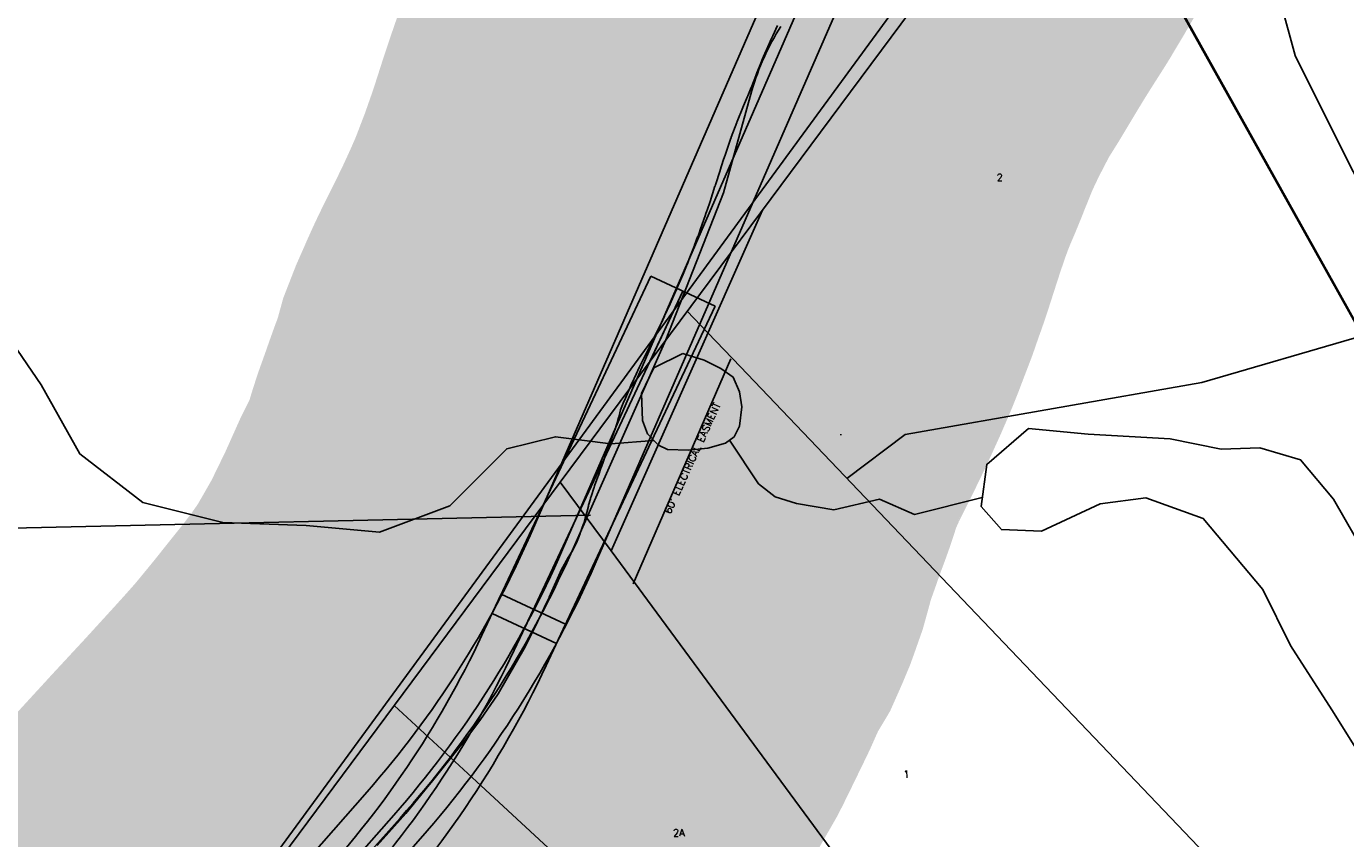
# Model space of a CAD drawing. Header units: feet. Extents: x 18803 to 104580, y -6601 to 116448.
# Tile 28 of 102: x 36904 to 38763, y 78060 to 79204. Entities that reach past the tile are written whole.
import ezdxf

# ---------------------------------------------------------------- set-up
doc = ezdxf.new("R2010")
doc.units = ezdxf.units.FT
doc.header["$LTSCALE"] = 100
doc.header["$MEASUREMENT"] = 0
doc.linetypes.add('DASHED', pattern=[0.75, 0.5, -0.25])
for name, color, linetype in [('ELPC BOLD TITLE SHEET', 3, 'Continuous'), ('ELPC-XIST', 6, 'Continuous'), ('ELRE', 3, 'Continuous'), ('ELRGOV-SECTION', 253, 'DASHED'), ('ELRP', 253, 'Continuous'), ('ETRP', 1, 'Continuous'), ('SL-VICINITY MAP', 2, 'Continuous')]:
    doc.layers.add(name, color=color, linetype=linetype)
doc.styles.add('L100', font='simplex.shx', dxfattribs={"height": 10})

msp = doc.modelspace()

# ---------------------------------------------------------------- linework, layer by layer
at = {"layer": 'ELPC BOLD TITLE SHEET', "const_width": 1000}
msp.add_lwpolyline([(36947.35118581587, 77546.36955571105), (36979.51248071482, 77582.8760943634), (36990.7129465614, 77595.70799624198), (36990.78897167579, 77595.79538718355), (37023.00518328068, 77632.95220356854), (37023.22074637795, 77633.19844259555), (37035.69849160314, 77647.31543750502), (37069.77721061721, 77685.50071138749), (37069.8012490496, 77685.52773234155), (37069.82525040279, 77685.55465458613), (37080.23634545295, 77697.27003328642), (37080.34067417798, 77697.38797677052), (37116.25057857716, 77738.17303379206), (37116.3415487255, 77738.27593801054), (37124.47425742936, 77747.43851760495), (37124.48499123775, 77747.45061638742), (37163.11976882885, 77791.01904877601), (37167.77643648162, 77796.30694044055), (37167.80126565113, 77796.3350437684), (37167.82688678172, 77796.36410484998), (37209.60114185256, 77843.5925557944), (37209.61086490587, 77843.60353450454), (37209.61543967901, 77843.60870651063), (37210.22303662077, 77844.29477906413), (37210.33928510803, 77844.42538613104), (37252.79072600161, 77891.88175810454), (37258.58876492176, 77898.24306011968), (37258.67046315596, 77898.33238935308), (37300.60168389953, 77944.02375135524), (37300.67014293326, 77944.09856441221), (37307.23111390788, 77951.28916311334), (37307.43048357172, 77951.50584821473), (37354.00843560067, 78001.70829457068), (37354.03694969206, 78001.7391335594), (37354.06549599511, 78001.7699366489), (37355.05288381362, 78002.83919907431), (37355.18927043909, 78002.98769091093), (37398.16876630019, 78050.0404188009), (37414.63795869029, 78068.25918599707), (37414.87125983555, 78068.51962418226), (37438.52937300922, 78095.17056163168), (37471.52026419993, 78135.32769217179), (37471.81172240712, 78135.68693284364), (37474.25180851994, 78138.73251346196), (37509.87641576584, 78183.41248514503), (37509.9428047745, 78183.49549957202), (37522.39963651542, 78199.025120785), (37523.14388659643, 78199.98581539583), (37543.68032469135, 78227.4415546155), (37567.84180152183, 78262.13004158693), (37568.77425364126, 78263.53620547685), (37606.64756902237, 78329.5887223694), (37607.26150260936, 78330.7876162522), (37620.14351067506, 78357.14258496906), (37620.15923080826, 78357.1748677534), (37620.17497925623, 78357.20712765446), (37637.93325255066, 78393.72140838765), (37638.54308940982, 78395.04163541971), (37640.42256471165, 78399.33304276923), (37640.54417928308, 78399.60768207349), (37657.98005044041, 78438.55446677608), (37659.68426640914, 78441.93771550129), (37667.41885401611, 78455.70321605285), (37672.08940507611, 78463.03684218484), (37672.80851719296, 78464.20230091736), (37675.99719247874, 78469.53833352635), (37678.5810855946, 78475.37278540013), (37678.99106304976, 78476.32543640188), (37682.90808106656, 78485.69733001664), (37684.18732624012, 78489.24514998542), (37684.35647051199, 78489.72189350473), (37688.49578721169, 78501.58142152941), (37689.64892934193, 78504.82919051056), (37691.38719275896, 78511.08548304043), (37691.39762163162, 78511.12307832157), (37693.17727437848, 78517.54887039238), (37693.2309067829, 78517.74419371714), (37693.59984672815, 78519.09953118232), (37695.79496517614, 78528.10808921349), (37695.91905746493, 78528.60460602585), (37696.16280124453, 78529.49247109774), (37698.66705842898, 78538.24720477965), (37699.01280271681, 78539.39263499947), (37700.08246226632, 78542.75819459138), (37703.4492384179, 78553.2488896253), (37703.82514233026, 78554.3620329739), (37704.53814747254, 78556.37240740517), (37709.23847573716, 78569.4605080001), (37709.24072929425, 78569.46677776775), (37709.24297957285, 78569.47304192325), (37709.83831945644, 78571.12890440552), (37714.00259471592, 78582.81821552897), (37714.10743256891, 78583.1166448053), (37716.42192490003, 78589.7988879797), (37716.51411937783, 78590.06171572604), (37718.95536875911, 78596.93446619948), (37723.68626022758, 78610.13519590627), (37723.69730754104, 78610.16574791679), (37723.88058838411, 78610.65985181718), (37728.26850806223, 78622.2132305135), (37728.52675063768, 78622.91688841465), (37731.53260863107, 78631.40066313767), (37731.71146712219, 78631.89316238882), (37732.46957819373, 78633.93069707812), (37732.92067575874, 78635.22330680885), (37735.79731811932, 78644.04053273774), (37736.20657146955, 78645.3867008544), (37738.16802436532, 78652.3393724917), (37738.33966201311, 78652.96927516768), (37738.39088445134, 78653.16409969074), (37738.4873158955, 78653.52346508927), (37741.26884152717, 78663.68359869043), (37745.86842466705, 78675.46620721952), (37746.45937795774, 78676.81322375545), (37746.49607597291, 78676.89661252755), (37753.63974824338, 78693.07869446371), (37753.71549878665, 78693.25141623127), (37756.7488080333, 78700.21350540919), (37756.94788620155, 78700.66264244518), (37762.94202909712, 78713.9580154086), (37767.27409117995, 78723.05772425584), (37767.39367196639, 78723.306596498), (37774.2452995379, 78737.43567153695), (37778.02256279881, 78744.78488825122), (37787.51890326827, 78763.64373649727), (37787.98043296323, 78764.59549661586), (37789.08047590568, 78766.95333111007), (37789.32645156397, 78767.46956574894), (37800.57058937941, 78790.58227698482), (37802.90861255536, 78795.51533271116), (37803.06575475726, 78795.85147006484), (37810.9788754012, 78813.01404347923), (37819.19478831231, 78831.13071152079), (37819.41435075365, 78831.62500364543), (37820.14678875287, 78833.30879461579), (37820.15954617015, 78833.3382356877), (37820.1723174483, 78833.36763479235), (37829.46164818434, 78854.83233226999), (37835.02320151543, 78868.59721751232), (37835.33025487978, 78869.38451303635), (37837.89993770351, 78876.2167403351), (37837.95537397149, 78876.36313846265), (37845.17265759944, 78895.294804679), (37845.21667816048, 78895.40967671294), (37849.7485947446, 78907.17470579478), (37849.82282295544, 78907.36908196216), (37851.2627641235, 78911.17277826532), (37853.71302288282, 78918.35073028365), (37855.65369862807, 78923.84163216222), (37855.66753746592, 78923.88103067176), (37855.68124712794, 78923.91977533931), (37860.76283325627, 78938.38707814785), (37860.89854828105, 78938.76661373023), (37862.86296290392, 78944.16431000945), (37863.12764420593, 78944.91749457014), (37867.30838943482, 78957.25009084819), (37874.14640991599, 78978.48731041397), (37874.18374547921, 78978.60262653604), (37874.76995650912, 78980.40328790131), (37874.82353899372, 78980.56918295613), (37881.29079535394, 79000.7521501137), (37881.36977329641, 79000.99583870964), (37885.83118056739, 79014.60751375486), (37888.91948889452, 79023.7832986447), (37888.97203047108, 79023.93835434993), (37896.08006304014, 79044.77425154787), (37897.01155103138, 79047.35462989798), (37897.10025774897, 79047.59796091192), (37904.80072173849, 79068.51618065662), (37904.85298759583, 79068.65737562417), (37905.27273821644, 79069.785082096), (37913.176710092, 79089.39755020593), (37914.18172679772, 79091.76434748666), (37914.27839398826, 79091.99013260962), (37919.92183663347, 79105.06413247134), (37920.20106833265, 79105.7270274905), (37924.1283633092, 79115.28522179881), (37925.82514229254, 79119.45678411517), (37925.94681225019, 79119.75938466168), (37931.66308036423, 79134.14254498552), (37933.26622430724, 79138.09747606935), (37933.27577113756, 79138.12109206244), (37933.28530364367, 79138.14463025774), (37936.93054139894, 79147.17007669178), (37937.05079027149, 79147.47127001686), (37942.15870499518, 79160.41551720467), (37942.24117213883, 79160.611662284), (37942.44697291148, 79161.09245066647), (37948.56971628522, 79175.14507802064), (37951.76635184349, 79182.31932928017), (37952.08955614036, 79183.02616829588), (37955.62205767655, 79190.55749540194), (37962.42202699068, 79204.95646330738), (37962.79836771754, 79205.73645248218), (37963.04848368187, 79206.2456007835), (37969.17893742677, 79218.50538389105), (37969.19803912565, 79218.54343223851), (37969.21710457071, 79218.58150866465), (37976.08948571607, 79232.2522659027), (37976.57504966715, 79233.19100149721), (37983.37353762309, 79246.13509409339), (37983.60183149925, 79246.57612530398), (37988.81905488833, 79256.80388091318), (37988.84554995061, 79256.85590888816), (37989.2699334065, 79257.69066980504), (37989.4080683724, 79257.96002891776), (37992.41714262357, 79263.777120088), (37996.87161358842, 79271.60798384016), (38003.39162679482, 79281.85866459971), (38003.40971515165, 79281.8871766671), (38003.42783500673, 79281.91568925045), (38003.48458690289, 79282.00532067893), (38003.58237488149, 79282.16031692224), (38016.38369052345, 79302.54607922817), (38016.82642015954, 79303.26713889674), (38019.64152601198, 79307.95727726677), (38019.65472238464, 79307.9793093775), (38019.66792518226, 79308.00132160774), (38035.66959611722, 79334.73568247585), (38035.6912335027, 79334.77179081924), (38038.94572919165, 79340.19661011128), (38052.21875781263, 79362.04390169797), (38052.4487983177, 79362.41797581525), (38061.51149064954, 79376.97807949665), (38069.88444574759, 79390.21254375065), (38069.95979154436, 79390.33117803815), (38085.52880247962, 79414.75078517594), (38086.12237772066, 79415.71150930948), (38087.79754500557, 79418.51060077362), (38087.80087311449, 79418.5161648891), (38087.80420075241, 79418.52172617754), (38103.87152749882, 79445.38890216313), (38112.95000194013, 79461.11355432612), (38113.03246656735, 79461.25704653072), (38118.57306736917, 79470.94237860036), (38133.96736896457, 79497.99615209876), (38133.96990924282, 79498.00061574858), (38139.14365048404, 79507.09034055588), (38139.14796957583, 79507.09792334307), (38139.15227051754, 79507.10547784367), (38149.88146227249, 79525.93762922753), (38161.94884041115, 79548.02696709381), (38164.76020714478, 79553.07464476), (38164.96229933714, 79553.43337217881), (38179.74429167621, 79579.37620974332), (38179.85829323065, 79579.57501626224), (38182.30593143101, 79583.81643764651), (38195.26088779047, 79605.44604515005), (38200.4906887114, 79614.45124463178), (38201.27178736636, 79615.86068693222), (38209.27865275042, 79631.01950196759), (38217.28809530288, 79646.94750490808), (38222.81337170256, 79657.5598823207), (38233.55812307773, 79678.5607786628), (38233.70650673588, 79678.85394236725), (38236.76847100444, 79684.96953050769), (38237.10857815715, 79685.63221625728), (38248.61952767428, 79707.52024011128)], dxfattribs=at)
at = {"layer": 'ELPC-XIST'}
msp.add_lwpolyline([(37398.16876630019, 78050.0404188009), (37414.63795869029, 78068.25918599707), (37414.87125983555, 78068.51962418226), (37438.52937300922, 78095.17056163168), (37471.52026419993, 78135.32769217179), (37471.81172240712, 78135.68693284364), (37474.25180851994, 78138.73251346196), (37509.87641576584, 78183.41248514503), (37509.9428047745, 78183.49549957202), (37522.39963651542, 78199.025120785), (37523.14388659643, 78199.98581539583), (37543.68032469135, 78227.4415546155), (37567.84180152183, 78262.13004158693), (37568.77425364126, 78263.53620547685), (37606.64756902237, 78329.5887223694), (37607.26150260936, 78330.7876162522), (37620.14351067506, 78357.14258496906), (37620.15923080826, 78357.1748677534), (37620.17497925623, 78357.20712765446), (37637.93325255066, 78393.72140838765), (37638.54308940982, 78395.04163541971), (37640.42256471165, 78399.33304276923), (37640.54417928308, 78399.60768207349), (37657.98005044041, 78438.55446677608), (37659.68426640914, 78441.93771550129), (37667.41885401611, 78455.70321605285), (37672.08940507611, 78463.03684218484), (37672.80851719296, 78464.20230091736), (37675.99719247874, 78469.53833352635), (37678.5810855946, 78475.37278540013), (37678.99106304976, 78476.32543640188), (37682.90808106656, 78485.69733001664), (37684.18732624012, 78489.24514998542), (37684.35647051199, 78489.72189350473), (37688.49578721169, 78501.58142152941), (37689.64892934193, 78504.82919051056), (37691.38719275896, 78511.08548304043), (37691.39762163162, 78511.12307832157), (37693.17727437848, 78517.54887039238), (37693.2309067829, 78517.74419371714), (37693.59984672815, 78519.09953118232), (37695.79496517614, 78528.10808921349), (37695.91905746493, 78528.60460602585), (37696.16280124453, 78529.49247109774), (37698.66705842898, 78538.24720477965), (37699.01280271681, 78539.39263499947), (37700.08246226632, 78542.75819459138), (37703.4492384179, 78553.2488896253), (37703.82514233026, 78554.3620329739), (37704.53814747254, 78556.37240740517), (37709.23847573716, 78569.4605080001), (37709.24072929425, 78569.46677776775), (37709.24297957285, 78569.47304192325), (37709.83831945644, 78571.12890440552), (37714.00259471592, 78582.81821552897), (37714.10743256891, 78583.1166448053), (37716.42192490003, 78589.7988879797), (37716.51411937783, 78590.06171572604), (37718.95536875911, 78596.93446619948), (37723.68626022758, 78610.13519590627), (37723.69730754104, 78610.16574791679), (37723.88058838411, 78610.65985181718), (37728.26850806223, 78622.2132305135), (37728.52675063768, 78622.91688841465), (37731.53260863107, 78631.40066313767), (37731.71146712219, 78631.89316238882), (37732.46957819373, 78633.93069707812), (37732.92067575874, 78635.22330680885), (37735.79731811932, 78644.04053273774), (37736.20657146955, 78645.3867008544), (37738.16802436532, 78652.3393724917), (37738.33966201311, 78652.96927516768), (37738.39088445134, 78653.16409969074), (37738.4873158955, 78653.52346508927), (37741.26884152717, 78663.68359869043), (37745.86842466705, 78675.46620721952), (37746.45937795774, 78676.81322375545), (37746.49607597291, 78676.89661252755), (37753.63974824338, 78693.07869446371), (37753.71549878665, 78693.25141623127), (37756.7488080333, 78700.21350540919), (37756.94788620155, 78700.66264244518), (37762.94202909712, 78713.9580154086), (37767.27409117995, 78723.05772425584), (37767.39367196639, 78723.306596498), (37774.2452995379, 78737.43567153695), (37778.02256279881, 78744.78488825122), (37787.51890326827, 78763.64373649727), (37787.98043296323, 78764.59549661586), (37789.08047590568, 78766.95333111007), (37789.32645156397, 78767.46956574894), (37800.57058937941, 78790.58227698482), (37802.90861255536, 78795.51533271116), (37803.06575475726, 78795.85147006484), (37810.9788754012, 78813.01404347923), (37819.19478831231, 78831.13071152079), (37819.41435075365, 78831.62500364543), (37820.14678875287, 78833.30879461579), (37820.15954617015, 78833.3382356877), (37820.1723174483, 78833.36763479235), (37829.46164818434, 78854.83233226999), (37835.02320151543, 78868.59721751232), (37835.33025487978, 78869.38451303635), (37837.89993770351, 78876.2167403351), (37837.95537397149, 78876.36313846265), (37845.17265759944, 78895.294804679), (37845.21667816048, 78895.40967671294), (37849.7485947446, 78907.17470579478), (37849.82282295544, 78907.36908196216), (37851.2627641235, 78911.17277826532), (37853.71302288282, 78918.35073028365), (37855.65369862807, 78923.84163216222), (37855.66753746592, 78923.88103067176), (37855.68124712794, 78923.91977533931), (37860.76283325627, 78938.38707814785), (37860.89854828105, 78938.76661373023), (37862.86296290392, 78944.16431000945), (37863.12764420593, 78944.91749457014), (37867.30838943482, 78957.25009084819), (37874.14640991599, 78978.48731041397), (37874.18374547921, 78978.60262653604), (37874.76995650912, 78980.40328790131), (37874.82353899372, 78980.56918295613), (37881.29079535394, 79000.7521501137), (37881.36977329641, 79000.99583870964), (37885.83118056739, 79014.60751375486), (37888.91948889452, 79023.7832986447), (37888.97203047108, 79023.93835434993), (37896.08006304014, 79044.77425154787), (37897.01155103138, 79047.35462989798), (37897.10025774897, 79047.59796091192), (37904.80072173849, 79068.51618065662), (37904.85298759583, 79068.65737562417), (37905.27273821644, 79069.785082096), (37913.176710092, 79089.39755020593), (37914.18172679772, 79091.76434748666), (37914.27839398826, 79091.99013260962), (37919.92183663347, 79105.06413247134), (37920.20106833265, 79105.7270274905), (37924.1283633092, 79115.28522179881), (37925.82514229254, 79119.45678411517), (37925.94681225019, 79119.75938466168), (37931.66308036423, 79134.14254498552), (37933.26622430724, 79138.09747606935), (37933.27577113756, 79138.12109206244), (37933.28530364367, 79138.14463025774), (37936.93054139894, 79147.17007669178), (37937.05079027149, 79147.47127001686), (37942.15870499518, 79160.41551720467), (37942.24117213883, 79160.611662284), (37942.44697291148, 79161.09245066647), (37948.56971628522, 79175.14507802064), (37951.76635184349, 79182.31932928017), (37952.08955614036, 79183.02616829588), (37955.62205767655, 79190.55749540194), (37962.42202699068, 79204.95646330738)], dxfattribs=at)
at = {"layer": 'ELRE'}
msp.add_line((37758.67186627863, 78418.36856244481), (37896.70449768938, 78735.31299304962), dxfattribs=at)
at = {"layer": 'ELRGOV-SECTION', "ltscale": 50}
msp.add_lwpolyline([(19583.38831062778, 78121.53523243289), (24648.50170220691, 78231.32581829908), (29925.6680530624, 78344.10926234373), (35199.30940704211, 78460.12266571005), (39048.02729258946, 78544.77062981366)], dxfattribs=at)
at = {"layer": 'ELRP'}
for p, q in [((36516.38500000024, 77029.071), (38349.06580909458, 79531.454919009)), ((37656.09977633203, 78561.83983881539), (38367.11179779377, 79518.0510604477)), ((39106.14016100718, 78194.27710548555), (38367.11179779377, 79518.0510604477)), ((39108.69825453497, 78191.60657048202), (38369.96257963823, 79515.45937311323)), ((38013.01308696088, 79402.70096491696), (37613.6591884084, 78486.68071770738)), ((38058.84673006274, 79382.71904408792), (37659.49283151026, 78466.69879687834)), ((38104.68037316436, 79362.73712325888), (37705.32647461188, 78446.71687604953)), ((37885.96663412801, 78969.37493162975), (37926.24152511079, 79113.37268682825)), ((37804.80249555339, 78762.34823506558), (37885.96663412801, 78969.37493162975)), ((37727.68241124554, 78464.81895818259), (37940.89287231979, 78944.84651944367)), ((37783.73875172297, 78852.11598083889), (37874.23896655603, 78809.57528132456)), ((37782.19408967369, 78731.29539476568), (37828.98885913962, 78830.84563108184)), ((37864.18124487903, 78772.1359720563), (37835.1088886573, 78802.5819315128)), ((37670.96808423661, 78461.00054753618), (37804.80249555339, 78762.34823506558)), ((37910.12448079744, 78724.02202190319), (37864.18124487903, 78772.1359720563)), ((38559.77291299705, 78702.27357519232), (38785.88185301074, 78767.93520588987)), ((38676.10769578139, 77921.84782831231), (37910.12448079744, 78724.02202190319)), ((38141.94225829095, 78628.98191067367), (38559.77291299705, 78702.27357519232)), ((38051.21946981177, 78628.17125849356), (38051.21976298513, 78629.17125845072)), ((38060.02694362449, 78567.03700593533), (38141.94225829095, 78628.98191067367)), ((36516.33730000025, 77029.01952499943), (37656.09977633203, 78561.83983881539)), ((37656.09977633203, 78561.83983881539), (37727.68241124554, 78464.81895818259)), ((37727.68241124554, 78464.81895818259), (39294.96036555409, 76340.57908483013)), ((37573.16228912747, 78404.13991741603), (37663.66250395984, 78361.59921790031)), ((37560.40007927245, 78376.98985296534), (37650.90029410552, 78334.44915345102)), ((37422.10635436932, 78247.15157882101), (37538.29900217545, 78139.98165068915)), ((37538.29900217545, 78139.98165068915), (37977.10689130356, 77735.24855587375)), ((37384.11358705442, 78125.74905104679), (36621.36679077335, 77259.22918124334)), ((37421.64476644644, 78092.71254739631), (36658.89797016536, 77226.19267759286)), ((36661.92699999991, 77227.35199999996), (37430.57107359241, 78088.64578459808)), ((37459.17594583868, 78059.67604374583), (36696.42914955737, 77193.15617394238))]:
    msp.add_line(p, q, dxfattribs=at)
for points in [[(37783.73875172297, 78852.11598083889), (37694.40328274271, 78662.06552968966), (37560.40007927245, 78376.98985296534)], [(37828.98885913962, 78830.84563108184), (37739.65339015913, 78640.79517993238), (37605.6501866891, 78355.7195032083)], [(37874.23896655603, 78809.57528132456), (37784.90349757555, 78619.52483017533), (37650.90029410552, 78334.44915345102)]]:
    msp.add_lwpolyline(points, dxfattribs=at)
for points in [[(37573.16228912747, 78404.13991741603), (37545.93624143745, 78346.21977992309, -0.07782369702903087), (37306.25508715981, 77991.89827906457), (36519.30359510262, 77147.29972996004, 0.08397234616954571), (36404.98845873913, 76973.77642550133, 0.08397234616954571)], [(37618.41239654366, 78382.86956765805), (37591.18634885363, 78324.94943016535, -0.07782369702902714), (37342.83679839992, 77957.8134084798), (36555.8853063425, 77113.21485937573, 0.08397234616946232), (36450.74473951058, 76953.617983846)], [(37663.66250395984, 78361.59921790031), (37636.43645626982, 78303.67908040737, -0.07782369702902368), (37379.41850963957, 77923.72853789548), (36592.46701758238, 77079.12998879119, 0.08397234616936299), (36496.50102028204, 76933.45954219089, 0.08397234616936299)]]:
    msp.add_lwpolyline(points, format="xyb", dxfattribs=at)
for centre, radius, start, end in [((38242.21825591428, 79024.99680646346), 328.1030183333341, 146.9900000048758, 164.3741666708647), ((36346.45567679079, 79039.13866191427), 1382.394487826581, 318.6444238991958, 336.4444238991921), ((36346.45567679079, 79039.1386619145), 1432.394487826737, 318.6444238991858, 336.4444238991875), ((36361.84682875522, 79042.40694227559), 1432.421675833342, 318.2533333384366, 336.0530555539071), ((36346.45567679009, 79039.13866191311), 1482.394487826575, 318.6444238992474, 336.4444238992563)]:
    msp.add_arc(centre, radius, start, end, dxfattribs=at)
at = {"layer": 'SL-VICINITY MAP'}
for points in [[(38648.9227624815, 79319.42061847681), (38691.30063046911, 79162.61066085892), (38769.43398068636, 79006.24918966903), (38886.23161255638, 78788.10706673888), (39045.38608256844, 78547.61219006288), (39186.81808868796, 78395.45179260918), (39334.01762879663, 78230.2504665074), (39507.47598579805, 78062.14956020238), (39670.11484880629, 77907.01616496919), (39729.25554454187, 77858.65783192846), (39794.1309693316, 77797.25809349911), (40090.78012418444, 77578.44847563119), (40362.74192014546, 77376.740830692)], [(37788.07627414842, 78620.62518114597), (37727.40361120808, 78615.71181668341), (37649.40303974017, 78625.76707106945), (37580.93134406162, 78608.78835063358), (37500.47180646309, 78528.30945341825), (37401.40193486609, 78491.39490343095), (37298.28236228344, 78500.62237966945), (37180.68555292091, 78505.16673823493), (37068.38656501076, 78533.02341605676), (36979.50885331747, 78601.61959240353), (36925.05501884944, 78698.70272839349), (36844.57396304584, 78815.97923144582), (36741.64694971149, 78869.40304442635), (36554.99392173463, 78821.17673562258), (36383.20963646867, 78817.6267689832), (36246.02912217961, 78838.36083137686), (36113.41103054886, 78899.22551257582), (36008.27794829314, 78954.68555146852), (35891.41132677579, 79087.63149036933), (35804.12029020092, 79215.25422281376)], [(38792.91738857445, 78455.14698746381), (38745.44721765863, 78537.72091790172), (38699.11242582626, 78592.99190535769), (38641.79048168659, 78610.03828750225), (38587.35124933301, 78608.2469660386), (38515.45915369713, 78622.71050572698), (38399.85964704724, 78629.42497023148), (38315.66698326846, 78637.17294837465), (38256.97265068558, 78586.85787842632), (38248.97078794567, 78527.69590453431), (38277.59801784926, 78494.98296516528), (38334.30309125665, 78492.64187851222), (38416.55530015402, 78531.10643748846), (38481.1970501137, 78539.54376768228), (38562.07563569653, 78510.65304053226), (38645.93331060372, 78410.34935644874), (38684.85504525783, 78331.7108332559), (38743.1402823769, 78241.09823593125), (38839.71881652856, 78086.57279492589)], [(38250.53588204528, 78540.36825344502), (38155.10752331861, 78516.19374958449), (38105.98229247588, 78537.71545721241), (38041.60784827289, 78522.97652899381), (37988.82426458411, 78531.75709987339), (37959.07079564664, 78541.2955194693), (37935.24441126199, 78559.44314013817), (37894.5260224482, 78620.9509134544)]]:
    msp.add_lwpolyline(points, dxfattribs=at)
msp.add_lwpolyline([(37828.96039784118, 78743.17708771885), (37787.88016196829, 78722.89008387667), (37770.54187318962, 78686.55427321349), (37772.13684256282, 78648.73909952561), (37779.21558062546, 78630.03874362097), (37794.58056778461, 78613.71504771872), (37807.40874076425, 78607.82625277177), (37836.80964402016, 78606.69007923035), (37863.93977833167, 78609.68644920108), (37888.79929653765, 78616.81540445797), (37901.00795076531, 78625.63178578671), (37908.76377355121, 78640.61280161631), (37911.80134822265, 78668.06125308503), (37908.82288516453, 78689.0010508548), (37899.56279648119, 78709.7345670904), (37882.28100357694, 78721.78899900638), (37858.71738377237, 78733.63684458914)], close=True, dxfattribs=at)

# ---------------------------------------------------------------- texts
at = {"layer": 'ETRP', "style": 'L100'}
for s, rotation, p in [('2', 0.9562784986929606, (38271.14489546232, 78986.160027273)), ("60' ELECTRICAL EASMENT", 65.43225232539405, (37811.44042478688, 78516.25141946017)), ('1', 0.9562784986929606, (38139.57367992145, 78145.38608365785)), ('2A', 0.9562784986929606, (37815.16688239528, 78062.75598366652))]:
    msp.add_text(s, height=10, rotation=rotation, dxfattribs=at).set_placement(p)

doc.saveas('drawing.dxf')
